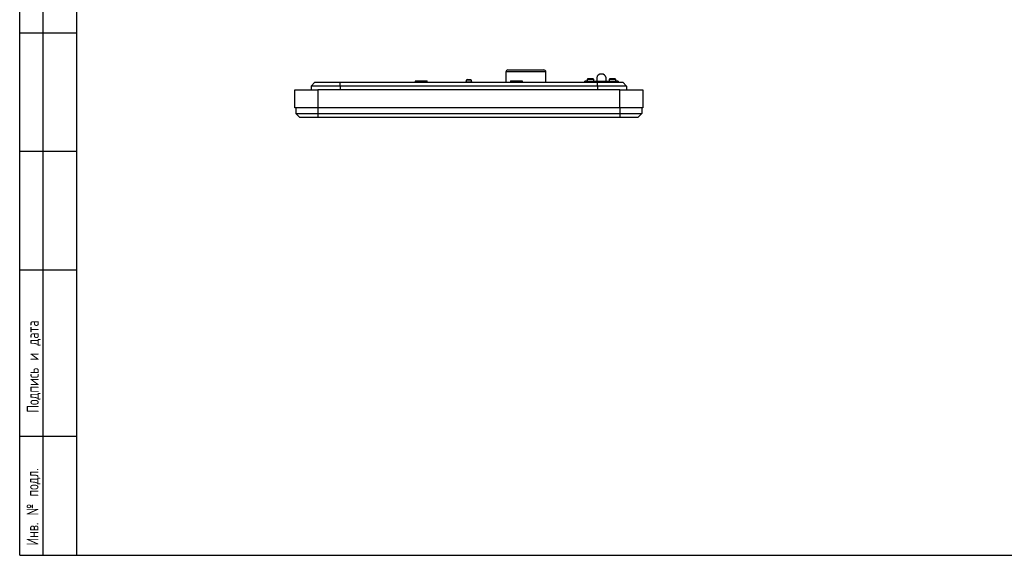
# Model space of a CAD drawing. Header units: millimetres. Extents: x 8 to 415, y 1 to 292.
# Tile 1 of 5: x 8 to 215, y 5 to 118. Entities that reach past the tile are written whole.
import ezdxf

# ---------------------------------------------------------------- set-up
doc = ezdxf.new("R2010")
doc.units = ezdxf.units.MM
doc.styles.add('SLDTEXTSTYLE0', font='TXT', dxfattribs={"width": 0.7, "bigfont": 'bigfont'})

msp = doc.modelspace()

# ---------------------------------------------------------------- linework, layer by layer
at = {"color": 7, "linetype": 'Continuous', "lineweight": 25}
for p, q in [((20, 5), (20, 292)), ((8, 5), (8, 150.0001)), ((12.8784, 150.0001), (12.8784, 5.0001)), ((20, 5), (20, 150.0001)), ((8, 115), (20, 115)), ((110.3171, 106.7873), (110.3171, 104.5873)), ((118.7171, 106.7873), (110.3171, 106.7873)), ((110.7171, 107.1873), (118.3171, 107.1873)), ((118.7171, 104.5873), (118.7171, 106.7873)), ((69.3171, 103.7873), (70.1171, 104.5873)), ((69.3171, 103.7873), (69.3171, 103.0073)), ((75.4171, 103.7873), (69.3171, 103.7873)), ((70.1171, 104.5873), (75.4171, 104.5873)), ((75.4171, 103.7873), (75.4171, 104.5873)), ((75.4171, 104.5873), (129.6171, 104.5873)), ((129.6171, 103.7873), (75.4171, 103.7873)), ((75.4171, 103.7873), (75.4171, 102.9873)), ((91.2571, 104.7873), (91.2571, 104.6473)), ((91.2571, 104.7873), (91.9007, 104.7873)), ((91.2571, 104.6473), (91.9007, 104.6473)), ((91.3171, 104.8473), (91.9301, 104.8473)), ((91.9007, 104.7873), (93.7771, 104.7873)), ((91.9007, 104.6473), (93.7771, 104.6473)), ((91.9301, 104.8473), (93.7171, 104.8473)), ((93.7771, 104.6473), (93.7771, 104.7873)), ((101.8171, 104.6873), (101.8171, 104.5873)), ((101.8171, 104.6873), (103.2171, 104.6873)), ((101.9571, 105.0473), (101.9571, 104.6873)), ((102.5171, 105.0473), (101.9571, 105.0473)), ((102.2003, 105.1673), (102.8339, 105.1673)), ((103.0771, 105.0473), (102.5171, 105.0473)), ((103.0771, 104.6873), (103.0771, 105.0473)), ((103.2171, 104.5873), (103.2171, 104.6873)), ((111.2571, 104.7873), (111.2571, 104.6473)), ((111.2571, 104.7873), (112.0828, 104.7873)), ((111.2571, 104.6473), (112.0828, 104.6473)), ((111.3171, 104.8473), (112.1034, 104.8473)), ((112.0828, 104.7873), (113.7771, 104.7873)), ((112.0828, 104.6473), (113.7771, 104.6473)), ((112.1034, 104.8473), (113.7171, 104.8473)), ((113.7771, 104.6473), (113.7771, 104.7873)), ((126.9171, 104.5873), (126.9171, 104.7873)), ((127.5171, 104.7873), (126.9171, 104.7873)), ((127.4171, 105.2033), (127.4171, 104.7873)), ((127.4171, 105.2033), (128.8171, 105.2033)), ((127.5171, 104.7873), (127.5171, 104.5873)), ((127.5171, 104.7873), (133.3171, 104.7873)), ((127.8412, 105.3073), (127.5913, 105.3073)), ((128.6429, 105.3073), (127.8412, 105.3073)), ((127.937, 105.3073), (127.937, 105.3108)), ((128.2971, 105.3108), (128.2971, 105.3073)), ((128.8171, 104.7873), (128.8171, 105.2033)), ((129.4171, 105.5036), (129.4171, 104.7873)), ((129.6171, 103.7873), (129.6171, 104.5873)), ((129.6171, 104.5873), (134.9171, 104.5873)), ((135.7171, 103.7873), (129.6171, 103.7873)), ((129.6171, 103.7873), (129.6171, 102.9873)), ((131.4171, 104.7873), (131.4171, 105.5036)), ((132.0171, 105.2033), (132.0171, 104.7873)), ((132.0171, 105.2033), (133.4171, 105.2033)), ((132.5157, 105.3073), (132.1913, 105.3073)), ((133.2429, 105.3073), (132.5157, 105.3073)), ((132.5168, 105.3073), (132.5168, 105.3108)), ((132.9173, 105.3108), (132.9173, 105.3073)), ((133.3171, 104.5873), (133.3171, 104.7873)), ((133.9171, 104.7873), (133.3171, 104.7873)), ((133.4171, 104.7873), (133.4171, 105.2033)), ((133.9171, 104.7873), (133.9171, 104.5873)), ((135.7171, 103.7873), (134.9171, 104.5873)), ((135.7171, 103.7873), (135.7171, 103.0073)), ((65.9171, 99.1873), (65.9171, 102.9873)), ((65.9171, 102.9873), (70.7171, 102.9873)), ((68.1671, 103.0073), (68.1471, 102.9873)), ((68.1671, 103.0073), (70.4671, 103.0073)), ((70.4871, 102.9873), (70.4671, 103.0073)), ((70.7171, 102.9873), (70.7171, 99.1873)), ((134.3171, 102.9873), (70.7171, 102.9873)), ((134.3171, 99.1873), (134.3171, 102.9873)), ((134.3171, 102.9873), (139.1171, 102.9873)), ((134.5671, 103.0073), (134.5471, 102.9873)), ((134.5671, 103.0073), (136.8671, 103.0073)), ((136.8871, 102.9873), (136.8671, 103.0073)), ((139.1171, 102.9873), (139.1171, 99.1873)), ((70.7171, 99.1873), (65.9171, 99.1873)), ((66.1171, 99.1873), (66.1171, 97.9873)), ((66.1171, 97.9873), (70.7171, 97.9873)), ((66.1171, 97.9873), (66.9571, 97.1473)), ((134.3171, 99.1873), (70.7171, 99.1873)), ((70.7171, 99.1873), (70.7171, 97.9873)), ((70.7171, 97.9873), (70.7171, 97.1473)), ((70.7171, 97.9873), (134.3171, 97.9873)), ((139.1171, 99.1873), (134.3171, 99.1873)), ((134.3171, 99.1873), (134.3171, 97.9873)), ((134.3171, 97.9873), (134.3171, 97.1473)), ((134.3171, 97.9873), (138.9171, 97.9873)), ((138.9171, 97.9873), (138.0771, 97.1473)), ((138.9171, 99.1873), (138.9171, 97.9873)), ((70.7171, 97.1473), (66.9571, 97.1473)), ((134.3171, 97.1473), (70.7171, 97.1473)), ((138.0771, 97.1473), (134.3171, 97.1473)), ((20, 90), (8, 90)), ((20, 65), (8, 65)), ((20, 30), (8, 30)), ((8, 5), (20, 5)), ((20, 5), (415, 5))]:
    msp.add_line(p, q, dxfattribs=at)
for centre, radius, start, end in [((110.7171, 106.7873), 0.4, 90, 180), ((118.3171, 106.7873), 0.4, 0, 90), ((130.3154, 105.3843), 0.9062, 83.558887, 172.438133), ((130.5187, 105.3843), 0.9062, 7.561867, 96.441113), ((91.3171, 104.7873), 0.06, 90, 180), ((91.3171, 104.6473), 0.06, 180, 270), ((93.7171, 104.7873), 0.06, 0, 90), ((93.7171, 104.6473), 0.06, 270, 0), ((102.5171, 104.2188), 1, 108.469468, 124.055798), ((102.5171, 104.2188), 1, 55.944202, 71.530532), ((111.3171, 104.7873), 0.06, 90, 180), ((111.3171, 104.6473), 0.06, 180, 270), ((113.7171, 104.7873), 0.06, 0, 90), ((113.7171, 104.6473), 0.06, 270, 0), ((128.1171, 104.2286), 1.2, 115.98621, 125.685335), ((128.1171, 104.2286), 1.2, 54.314665, 64.01379), ((132.7171, 104.2286), 1.2, 115.98621, 125.685335), ((132.7171, 104.2286), 1.2, 54.314665, 64.01379)]:
    msp.add_arc(centre, radius, start, end, dxfattribs=at)

# ---------------------------------------------------------------- texts
at = {"color": 7, "linetype": 'Continuous', "lineweight": 0, "char_height": 2.5, "attachment_point": 1, "rotation": 90, "style": 'SLDTEXTSTYLE0'}
for s, insert in [('Подпись и дата', (9.5139, 35.016)), ('Инв. № подл.', (9.4536, 7.0763))]:
    msp.add_mtext(s, dxfattribs=dict(at, insert=insert))

doc.saveas('drawing.dxf')
